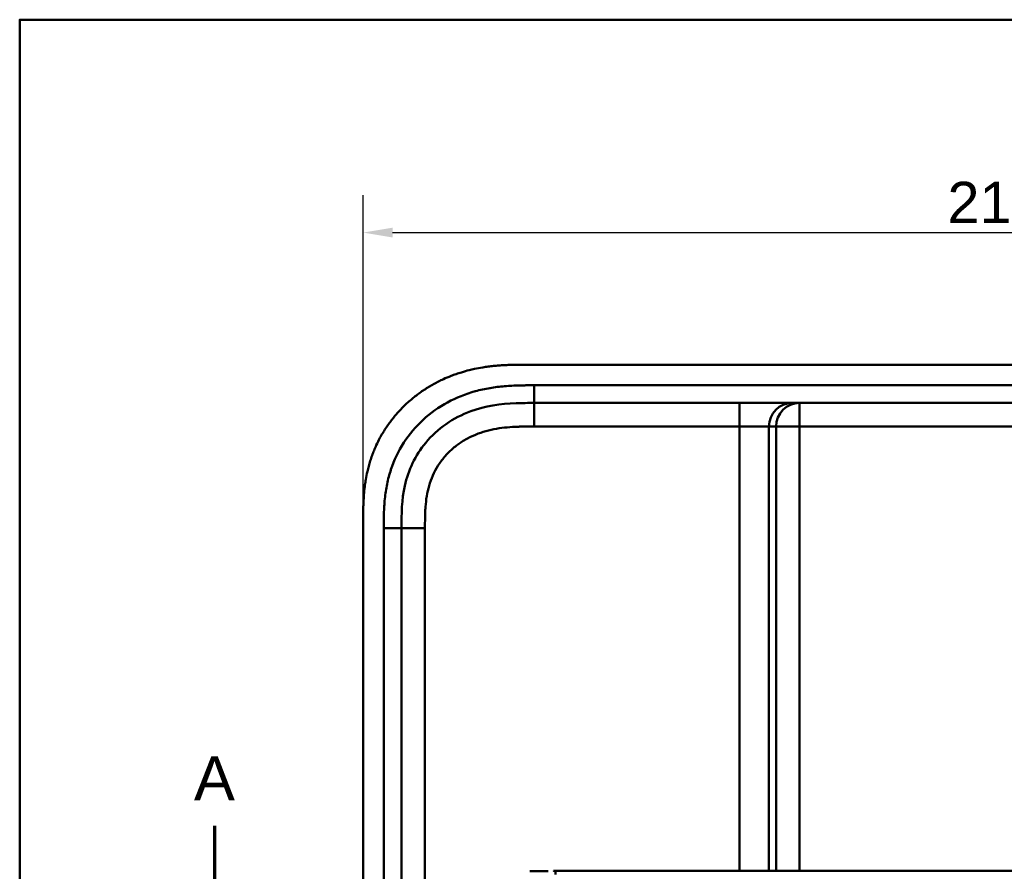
# Model space of a CAD drawing. Header units: millimetres. Extents: x 20 to 833, y 20 to 574.
# Tile 4 of 18: x 20 to 187, y 429 to 574. Entities that reach past the tile are written whole.
import ezdxf

# ---------------------------------------------------------------- set-up
doc = ezdxf.new("R2010")
doc.units = ezdxf.units.MM
doc.header["$LTSCALE"] = 2
for name, color, linetype, lineweight in [('Bemaßungen(DIN)', 7, 'Continuous', 25), ('Schnittansichtslinien(DIN)', 7, 'Continuous', 70), ('Sichtbare Kanten(DIN)', 7, 'Continuous', 50), ('Sichtbare tangentiale Kanten(DIN)', 7, 'Continuous', 50), ('Skizziergeometrie(DIN)', 7, 'Continuous', 50)]:
    doc.layers.add(name, color=color, linetype=linetype, lineweight=lineweight)
doc.styles.add('Aktuell-DINGroßer Text', font='arial.ttf')
doc.styles.add('STANDARD-DIN~0', font='arial.ttf')
doc.dimstyles.new('CAD-LAN', dxfattribs={"dimscale": 2, "dimtxt": 3.5, "dimasz": 2.5, "dimexe": 3.175, "dimexo": 0, "dimgap": 0.8, "dimtad": 1, "dimrnd": 1e-08, "dimtxsty": 'STANDARD-DIN~0', "dimcen": 0.09, "dimdle": 10, "dimclrd": 250, "dimclre": 250, "dimclrt": 250, "dimadec": 0, "dimazin": 2, "dimtfac": 1, "dimtmove": 0, "dimatfit": 3, "dimfxl": 1, "dimtolj": 1, "dimtzin": 0, "dimlwd": 25, "dimlwe": 25, "dimarcsym": 0})

# ---------------------------------------------------------------- blocks, each defined once
blk = doc.blocks.new('Ränder Standardrahmen')
at = {"layer": 'Skizziergeometrie(DIN)', "flags": 128}
blk.add_lwpolyline([(10, 10), (10, 287), (410, 287), (410, 10), (10, 10)], dxfattribs=at)
blk = doc.blocks.new('*D23')
at = {"layer": 'Bemaßungen(DIN)', "color": 250, "linetype": 'Continuous', "lineweight": 25, "true_color": 0x3f3f3f, "transparency": 16777216}
for p, q in [((78.32, 488.62), (78.32, 544.19)), ((292.32, 488.62), (292.32, 544.19)), ((83.32, 537.84), (287.32, 537.84))]:
    blk.add_line(p, q, dxfattribs=at)
at = {"layer": 'Bemaßungen(DIN)', "color": 250, "linetype": 'Continuous', "true_color": 0x3f3f3f, "transparency": 16777216}
for points in [[(83.32, 538.67), (83.32, 537.01), (78.32, 537.84)], [(287.32, 538.67), (287.32, 537.01), (292.32, 537.84)]]:
    blk.add_solid(points, dxfattribs=at)
at = {"layer": 'Defpoints', "color": 0, "linetype": 'Continuous', "transparency": 16777216}
for p in [(292.32, 537.84), (78.32, 488.62), (292.32, 488.62)]:
    blk.add_point(p, dxfattribs=at)
at = {"layer": 'Bemaßungen(DIN)', "color": 250, "linetype": 'Continuous', "lineweight": 25, "true_color": 0x3f3f3f, "transparency": 16777216, "insert": (177.55, 546.47), "char_height": 7, "attachment_point": 1, "style": 'STANDARD-DIN~0'}
blk.add_mtext('\\A1;214', dxfattribs=at)
blk = doc.blocks.new('2DTransSchnitt0')
at = {"layer": 'Schnittansichtslinien(DIN)', "linetype": 'Continuous'}
blk.add_line((26.547, 218.547), (26.547, 212.207), dxfattribs=at)
at = {"layer": 'Schnittansichtslinien(DIN)', "insert": (24.794, 220.707), "char_height": 3.734, "attachment_point": 7, "style": 'Aktuell-DINGroßer Text'}
blk.add_mtext('A', dxfattribs=at)

msp = doc.modelspace()

# ---------------------------------------------------------------- linework, layer by layer
at = {"layer": 'Sichtbare Kanten(DIN)'}
for p, q in [((264.286, 515.402), (106.364, 515.402)), ((252.287, 508.902), (107.363, 508.902)), ((78.325, 488.618), (78.325, 297.187)), ((84.825, 298.186), (84.825, 487.618)), ((111.035, 429.415), (110.969, 429.415))]:
    msp.add_line(p, q, dxfattribs=at)
for points, knots in [([(106.364, 515.402), (105.766, 515.403), (104.715, 515.401), (103.504, 515.376), (102.591, 515.341), (101.981, 515.308), (101.219, 515.254), (100.608, 515.2), (99.845, 515.116), (99.234, 515.037), (98.319, 514.895), (97.408, 514.725), (96.202, 514.448), (95.305, 514.2), (94.417, 513.919), (93.831, 513.715), (92.959, 513.385), (92.101, 513.022), (90.839, 512.416), (89.75, 511.813), (88.435, 510.98), (87.424, 510.252), (86.216, 509.268), (85.299, 508.424), (84.218, 507.3), (83.41, 506.349), (82.475, 505.1), (81.791, 504.055), (81.098, 502.832), (80.68, 501.993), (80.297, 501.139), (80.06, 500.561), (79.787, 499.83), (79.587, 499.239), (79.361, 498.493), (79.198, 497.892), (78.98, 496.985), (78.798, 496.072), (78.61, 494.847), (78.508, 493.927), (78.433, 493.008), (78.395, 492.396), (78.361, 491.633), (78.343, 491.025), (78.331, 490.269), (78.325, 489.515), (78.325, 488.916), (78.325, 488.618)], [0.00000945, 0.00000945, 0.00000945, 0.00000945, 0.04167564, 0.07292528, 0.08334182, 0.10417491, 0.11459146, 0.13542455, 0.1458411, 0.16667419, 0.17709074, 0.20834038, 0.22917347, 0.26042311, 0.27083965, 0.29167275, 0.30208929, 0.33333893, 0.35417202, 0.39583821, 0.4166713, 0.45833749, 0.47917058, 0.52083676, 0.54166985, 0.58333604, 0.60416913, 0.64583532, 0.66666841, 0.69791805, 0.70833459, 0.72916769, 0.73958423, 0.76041733, 0.77083387, 0.79166696, 0.80208351, 0.83333315, 0.85416624, 0.88541588, 0.89583243, 0.91666552, 0.92708206, 0.94791516, 0.9583317, 0.9791648, 0.99999789, 0.99999789, 0.99999789, 0.99999789]), ([(84.825, 487.618), (84.825, 490.041), (84.873, 492.5), (85.396, 494.842), (85.988, 497.489), (87.17, 500.019), (88.945, 502.157), (90.935, 504.553), (93.625, 506.402), (96.596, 507.493), (99.038, 508.388), (101.654, 508.766), (104.315, 508.864), (105.328, 508.901), (106.346, 508.902), (107.363, 508.902)], [-3.5878945, -3.5878945, -3.5878945, -3.5878945, -2.8456516, -2.8456516, -2.8456516, -2.0068047, -2.0068047, -2.0068047, -1.0667333, -1.0667333, -1.0667333, -0.2941227, -0.2941227, -0.2941227, 0, 0, 0, 0]), ([(107.329, 429.376), (107.32, 429.376), (107.312, 429.376), (107.102, 429.371), (106.901, 429.366), (106.685, 429.36), (106.671, 429.359), (106.657, 429.359)], [0.373932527, 0.373932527, 0.373932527, 0.373932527, 0.376597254, 0.376597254, 0.439473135, 0.439473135, 0.443987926, 0.443987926, 0.443987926, 0.443987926]), ([(107.329, 429.376), (107.329, 429.376), (107.329, 429.376), (107.329, 429.376), (107.33, 429.376), (107.33, 429.376), (107.33, 429.376), (107.332, 429.376), (107.333, 429.376), (107.338, 429.376), (107.341, 429.376), (107.355, 429.377), (107.366, 429.377), (107.407, 429.378), (107.439, 429.378), (107.565, 429.381), (107.66, 429.383), (107.786, 429.386), (107.816, 429.386), (107.862, 429.387), (107.877, 429.388), (107.9, 429.388), (107.908, 429.388), (107.919, 429.388), (107.923, 429.388), (107.929, 429.389), (107.931, 429.389), (107.934, 429.389), (107.935, 429.389), (107.936, 429.389), (107.937, 429.389), (107.937, 429.389), (107.938, 429.389), (107.938, 429.389), (107.938, 429.389), (107.938, 429.389), (107.938, 429.389), (107.938, 429.389), (107.939, 429.389), (107.939, 429.389)], [0, 0, 0, 0, 0.000046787, 0.000046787, 0.000086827, 0.000086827, 0.000206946, 0.000206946, 0.000567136, 0.000567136, 0.001647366, 0.001647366, 0.004887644, 0.004887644, 0.014608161, 0.014608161, 0.043771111, 0.043771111, 0.053078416, 0.053078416, 0.057732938, 0.057732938, 0.060060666, 0.060060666, 0.0612249, 0.0612249, 0.061807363, 0.061807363, 0.062098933, 0.062098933, 0.062245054, 0.062245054, 0.062318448, 0.062318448, 0.062355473, 0.062355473, 0.062374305, 0.062374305, 0.06239437, 0.06239437, 0.06239437, 0.06239437]), ([(108.547, 429.399), (108.536, 429.398), (108.526, 429.398), (108.322, 429.395), (108.13, 429.392), (107.939, 429.389)], [0.247650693, 0.247650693, 0.247650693, 0.247650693, 0.250845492, 0.250845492, 0.310534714, 0.310534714, 0.310534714, 0.310534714]), ([(108.547, 429.399), (108.547, 429.399), (108.547, 429.399), (108.547, 429.399), (108.547, 429.399), (108.548, 429.399), (108.548, 429.399), (108.55, 429.399), (108.551, 429.399), (108.556, 429.399), (108.559, 429.399), (108.573, 429.399), (108.584, 429.399), (108.626, 429.4), (108.658, 429.4), (108.785, 429.402), (108.881, 429.403), (109.006, 429.404), (109.035, 429.405), (109.079, 429.405), (109.093, 429.405), (109.115, 429.406), (109.122, 429.406), (109.133, 429.406), (109.137, 429.406), (109.142, 429.406), (109.144, 429.406), (109.147, 429.406), (109.148, 429.406), (109.149, 429.406), (109.15, 429.406), (109.15, 429.406), (109.15, 429.406), (109.151, 429.406), (109.151, 429.406), (109.151, 429.406), (109.151, 429.406), (109.151, 429.406), (109.151, 429.406), (109.151, 429.406)], [0, 0, 0, 0, 0.000043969, 0.000043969, 0.000083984, 0.000083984, 0.000204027, 0.000204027, 0.000564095, 0.000564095, 0.001644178, 0.001644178, 0.004884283, 0.004884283, 0.014604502, 0.014604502, 0.04376599, 0.04376599, 0.052593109, 0.052593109, 0.057007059, 0.057007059, 0.059214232, 0.059214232, 0.060317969, 0.060317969, 0.060869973, 0.060869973, 0.061146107, 0.061146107, 0.061284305, 0.061284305, 0.061353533, 0.061353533, 0.061388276, 0.061388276, 0.061405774, 0.061405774, 0.061423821, 0.061423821, 0.061423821, 0.061423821]), ([(110.663, 429.415), (110.663, 429.415), (110.663, 429.415), (110.663, 429.415), (110.663, 429.415), (110.664, 429.415), (110.664, 429.415), (110.665, 429.415), (110.665, 429.415), (110.668, 429.415), (110.669, 429.415), (110.689, 429.415), (110.707, 429.415), (110.749, 429.415), (110.773, 429.415), (110.83, 429.415), (110.862, 429.415), (110.905, 429.415), (110.915, 429.415), (110.93, 429.415), (110.933, 429.415), (110.938, 429.415), (110.939, 429.415), (110.941, 429.415), (110.941, 429.415), (110.942, 429.415), (110.942, 429.415), (110.942, 429.415), (110.942, 429.415), (110.943, 429.415)], [0, 0, 0, 0, 0.000010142, 0.000010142, 0.000037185, 0.000037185, 0.000109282, 0.000109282, 0.000301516, 0.000301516, 0.000814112, 0.000814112, 0.00628175, 0.00628175, 0.013571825, 0.013571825, 0.023292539, 0.023292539, 0.026532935, 0.026532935, 0.027613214, 0.027613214, 0.02797342, 0.02797342, 0.028093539, 0.028093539, 0.028133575, 0.028133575, 0.028179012, 0.028179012, 0.028179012, 0.028179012]), ([(260.054, 429.415), (259.624, 429.415), (259.183, 429.415), (258.733, 429.415), (256.203, 429.415), (253.461, 429.415), (250.72, 429.415), (248.471, 429.415), (246.2, 429.415), (243.93, 429.415), (233.827, 429.415), (223.677, 429.415), (213.555, 429.415), (196.646, 429.415), (179.72, 429.415), (162.808, 429.415), (154.351, 429.415), (145.891, 429.415), (137.434, 429.415), (133.205, 429.415), (128.978, 429.415), (124.748, 429.415), (122.084, 429.415), (119.407, 429.415), (116.761, 429.415), (115.206, 429.415), (113.673, 429.415), (112.126, 429.415), (111.764, 429.415), (111.407, 429.415), (111.035, 429.415)], [4.0756593, 4.0756593, 4.0756593, 4.0756593, 4.2235005, 4.2235005, 4.2235005, 5.0551855, 5.0551855, 5.0551855, 5.7376751, 5.7376751, 5.7376751, 8.7756456, 8.7756456, 8.7756456, 13.8502555, 13.8502555, 13.8502555, 16.3875605, 16.3875605, 16.3875605, 17.6562129, 17.6562129, 17.6562129, 18.4553381, 18.4553381, 18.4553381, 18.9248654, 18.9248654, 18.9248654, 19.0347624, 19.0347624, 19.0347624, 19.0347624])]:
    msp.add_open_spline(points, degree=3, knots=knots, dxfattribs=at)
for points in [[(109.735, 429.411), (109.539, 429.41), (109.345, 429.408), (109.151, 429.406)], [(110.969, 429.415), (110.96, 429.415), (110.951, 429.415), (110.943, 429.415)]]:
    msp.add_open_spline(points, degree=3, dxfattribs=at)
at = {"layer": 'Sichtbare tangentiale Kanten(DIN)'}
for p, q in [((107.363, 508.902), (107.363, 511.902)), ((107.362, 504.902), (107.362, 508.902)), ((142.251, 504.902), (142.251, 508.902)), ((152.422, 504.902), (152.422, 508.902)), ((142.251, 504.902), (107.362, 504.902)), ((142.251, 429.415), (142.251, 504.902)), ((147.232, 504.902), (142.251, 504.902)), ((147.232, 504.902), (147.232, 429.415)), ((148.438, 504.902), (147.232, 504.902)), ((148.438, 429.415), (148.438, 504.902)), ((152.422, 504.902), (148.438, 504.902)), ((252.307, 504.902), (152.422, 504.902)), ((152.422, 504.902), (152.422, 429.415)), ((84.825, 487.618), (81.825, 487.618)), ((88.825, 487.618), (84.825, 487.618)), ((88.825, 487.618), (88.825, 298.186))]:
    msp.add_line(p, q, dxfattribs=at)
for points, knots in [([(107.363, 511.902), (107.148, 511.902), (106.933, 511.902), (106.717, 511.901), (106.516, 511.901), (106.314, 511.9), (106.112, 511.899), (106.011, 511.899), (105.91, 511.898), (105.81, 511.897), (105.514, 511.894), (105.219, 511.89), (104.902, 511.882), (104.894, 511.882), (104.887, 511.882), (104.879, 511.882), (103.992, 511.861), (103.195, 511.823), (102.387, 511.755), (102.373, 511.754), (102.358, 511.753), (102.343, 511.751), (101.522, 511.682), (100.694, 511.581), (99.871, 511.441), (99.863, 511.44), (99.855, 511.439), (99.847, 511.437), (99.02, 511.296), (98.199, 511.117), (97.389, 510.894), (97.382, 510.892), (97.376, 510.89), (97.37, 510.889), (95.737, 510.437), (94.141, 509.802), (92.667, 509.003), (91.182, 508.198), (89.769, 507.197), (88.521, 506.052), (87.272, 504.906), (86.147, 503.577), (85.233, 502.162), (84.323, 500.752), (83.578, 499.19), (83.044, 497.583), (83.043, 497.58), (83.042, 497.576), (83.041, 497.573), (82.777, 496.775), (82.56, 495.956), (82.391, 495.133), (82.389, 495.126), (82.388, 495.119), (82.386, 495.112), (82.218, 494.293), (82.095, 493.461), (82.01, 492.638), (82.008, 492.624), (82.007, 492.611), (82.006, 492.597), (81.923, 491.787), (81.876, 490.983), (81.85, 490.115), (81.85, 490.102), (81.849, 490.088), (81.849, 490.075), (81.825, 489.231), (81.825, 488.424), (81.825, 487.618)], [37.4953956, 37.4953956, 37.4953956, 37.4953956, 37.5599869, 37.5599869, 37.5599869, 37.6205127, 37.6205127, 37.6205127, 37.6507756, 37.6507756, 37.6507756, 37.7394301, 37.7394301, 37.7394301, 37.7415642, 37.7415642, 37.7415642, 37.9889156, 37.9889156, 37.9889156, 37.9934173, 37.9934173, 37.9934173, 38.244735, 38.244735, 38.244735, 38.2471853, 38.2471853, 38.2471853, 38.4996214, 38.4996214, 38.4996214, 38.5015831, 38.5015831, 38.5015831, 39.0103267, 39.0103267, 39.0103267, 39.5228845, 39.5228845, 39.5228845, 40.0360406, 40.0360406, 40.0360406, 40.5473013, 40.5473013, 40.5473013, 40.5484434, 40.5484434, 40.5484434, 40.802185, 40.802185, 40.802185, 40.8043063, 40.8043063, 40.8043063, 41.056838, 41.056838, 41.056838, 41.0611339, 41.0611339, 41.0611339, 41.3095794, 41.3095794, 41.3095794, 41.3133935, 41.3133935, 41.3133935, 41.5553404, 41.5553404, 41.5553404, 41.5553404]), ([(107.362, 504.902), (107.202, 504.902), (107.042, 504.902), (106.882, 504.902), (106.436, 504.902), (105.989, 504.9), (105.543, 504.893), (105.314, 504.89), (105.086, 504.885), (104.857, 504.879), (104.781, 504.877), (104.705, 504.875), (104.626, 504.872), (104.316, 504.862), (104.021, 504.849), (103.716, 504.832), (103.709, 504.831), (103.701, 504.831), (103.694, 504.83), (103.076, 504.794), (102.489, 504.742), (101.895, 504.667), (101.886, 504.666), (101.877, 504.664), (101.868, 504.663), (101.268, 504.586), (100.675, 504.485), (100.086, 504.353), (100.08, 504.352), (100.075, 504.351), (100.07, 504.35), (99.471, 504.216), (98.874, 504.05), (98.295, 503.851), (98.291, 503.85), (98.288, 503.849), (98.285, 503.848), (97.698, 503.646), (97.117, 503.408), (96.558, 503.135), (95.999, 502.862), (95.455, 502.552), (94.935, 502.208), (94.415, 501.863), (93.917, 501.482), (93.45, 501.07), (92.979, 500.656), (92.535, 500.204), (92.129, 499.728), (91.725, 499.253), (91.352, 498.745), (91.021, 498.217), (90.691, 497.692), (90.398, 497.139), (90.149, 496.574), (89.902, 496.015), (89.692, 495.432), (89.523, 494.844), (89.522, 494.839), (89.52, 494.835), (89.519, 494.831), (89.353, 494.253), (89.225, 493.666), (89.126, 493.072), (89.125, 493.063), (89.123, 493.054), (89.122, 493.046), (89.026, 492.457), (88.96, 491.867), (88.914, 491.251), (88.913, 491.243), (88.913, 491.236), (88.912, 491.228), (88.89, 490.924), (88.874, 490.63), (88.862, 490.328), (88.849, 490.018), (88.841, 489.709), (88.835, 489.402), (88.825, 488.805), (88.825, 488.211), (88.825, 487.618)], [0, 0, 0, 0, 0.0479858, 0.0479858, 0.0479858, 0.1819298, 0.1819298, 0.1819298, 0.2504934, 0.2504934, 0.2504934, 0.2733476, 0.2733476, 0.2733476, 0.3626026, 0.3626026, 0.3626026, 0.364764, 0.364764, 0.364764, 0.5448188, 0.5448188, 0.5448188, 0.5476273, 0.5476273, 0.5476273, 0.7297695, 0.7297695, 0.7297695, 0.7314186, 0.7314186, 0.7314186, 0.9165357, 0.9165357, 0.9165357, 0.9176198, 0.9176198, 0.9176198, 1.105019, 1.105019, 1.105019, 1.2924815, 1.2924815, 1.2924815, 1.4799649, 1.4799649, 1.4799649, 1.6686716, 1.6686716, 1.6686716, 1.8566391, 1.8566391, 1.8566391, 2.043494, 2.043494, 2.043494, 2.2285728, 2.2285728, 2.2285728, 2.2298948, 2.2298948, 2.2298948, 2.411688, 2.411688, 2.411688, 2.4144058, 2.4144058, 2.4144058, 2.5947492, 2.5947492, 2.5947492, 2.5969419, 2.5969419, 2.5969419, 2.6861851, 2.6861851, 2.6861851, 2.7780299, 2.7780299, 2.7780299, 2.956024, 2.956024, 2.956024, 2.956024]), ([(111.035, 429.415), (111.004, 429.415), (110.98, 429.365), (110.974, 429.177), (110.971, 429.076), (110.973, 428.946), (110.976, 428.804)], [0, 0, 0, 0, 0.6504188, 0.6504188, 0.6504188, 1, 1, 1, 1])]:
    msp.add_open_spline(points, degree=3, knots=knots, dxfattribs=at)
for points in [[(252.287, 511.902), (203.979, 511.902), (155.671, 511.902), (107.363, 511.902)], [(151.216, 508.902), (149.016, 508.902), (147.232, 507.111), (147.232, 504.902)], [(148.438, 504.902), (148.438, 507.111), (150.222, 508.902), (152.422, 508.902)], [(81.825, 487.618), (81.825, 424.474), (81.825, 361.33), (81.825, 298.186)]]:
    msp.add_open_spline(points, degree=3, dxfattribs=at)

# ---------------------------------------------------------------- block references
at = {"xscale": 2, "yscale": 2, "zscale": 2}
msp.add_blockref('Ränder Standardrahmen', (0, 0), dxfattribs=at)
at = {"layer": 'Schnittansichtslinien(DIN)', "xscale": 2, "yscale": 2, "zscale": 2}
msp.add_blockref('2DTransSchnitt0', (0, 0), dxfattribs=at)

# ---------------------------------------------------------------- dimensions: what is measured, and where the dimension line sits
at = {"layer": 'Bemaßungen(DIN)', "color": 250, "linetype": 'Continuous', "lineweight": 25, "true_color": 0x3f3f3f}
dim = msp.add_linear_dim(base=(292.325, 537.84), p1=(78.325, 488.618), p2=(292.325, 488.618), angle=180, dimstyle='CAD-LAN', override={"dimgap": 0.8, "dimdec": 2, "dimtol": 0, "dimlim": 0, "dimtp": 0, "dimtm": 0, "dimtdec": 2, "dimtofl": 0, "dimatfit": 1}, dxfattribs=at)
dim.commit()
dim.dimension.update_dxf_attribs({"geometry": '*D23', "text_midpoint": (185.325, 537.84), "dimtype": 160})

doc.saveas('drawing.dxf')
